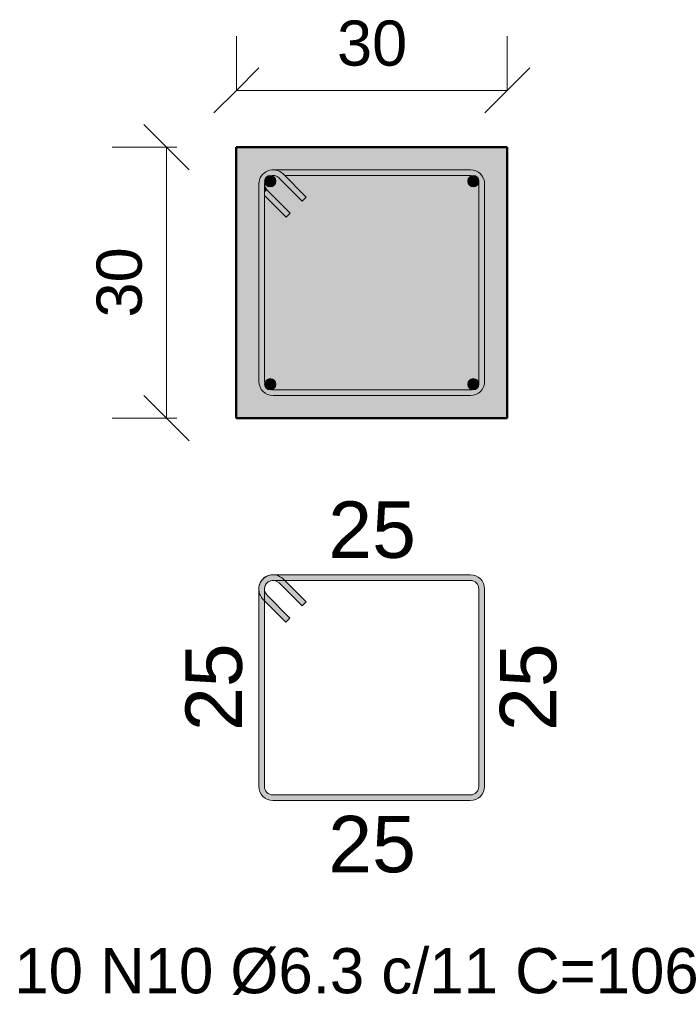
# Model space of a CAD drawing. Header units: centimetres. Extents: x -286 to 6967, y -466 to 803.
# Tile 57 of 73: x 5792 to 5865, y -95 to 14. Entities that reach past the tile are written whole.
import ezdxf

# ---------------------------------------------------------------- set-up
doc = ezdxf.new("R2010")
doc.units = ezdxf.units.CM
for name, color, linetype, lineweight in [('A-ANNO-DIMS', 7, 'Continuous', 9), ('A-ANNO-DIMS-25', 7, 'Continuous', 9), ('S-BEAM', 7, 'Continuous', 18), ('S-RBAR', 7, 'Continuous', 18), ('S-RBAR-IDEN', 7, 'Continuous', 9), ('S-RBAR-SYMB', 7, 'Continuous', 9)]:
    doc.layers.add(name, color=color, linetype=linetype, lineweight=lineweight)
doc.styles.add('Arial_3', font='arial.ttf', dxfattribs={"height": 6.25})
doc.styles.add('Arial_4', font='arial.ttf', dxfattribs={"height": 5})
doc.dimstyles.new('0-Dss_Azul-2_0mm__Det__', dxfattribs={"dimscale": 30.48, "dimtxt": 5.101297, "dimasz": 0.164042, "dimexe": 0.19685, "dimexo": 0.131234, "dimgap": 0.04101, "dimtad": 1, "dimrnd": 0.01, "dimdsep": 46, "dimtxsty": 'Arial_4', "dimblk1": 'OBLIQUE', "dimblk2": 'OBLIQUE', "dimsah": 1, "dimcen": 0.09, "dimazin": 0, "dimtfac": 1, "dimtdec": 4, "dimtix": 1, "dimtmove": 0, "dimatfit": 3, "dimfxl": 1, "dimtvp": 1, "dimtolj": 1, "dimtzin": 0, "dimarcsym": 2})

# ---------------------------------------------------------------- blocks, each defined once
blk = doc.blocks.new('DIMBLOCK39-VB3 - SEÇÃO')
at = {"layer": 'A-ANNO-DIMS-25', "color": 5, "lineweight": 35, "true_color": 0x0000ff}
for p, q in [((5808.5, 0), (5806, 2.5)), ((5808.5, 0), (5811, -2.5)), ((5808.5, -30), (5806, -27.5)), ((5808.5, -30), (5811, -32.5))]:
    blk.add_line(p, q, dxfattribs=at)
at = {"layer": 'A-ANNO-DIMS-25', "color": 5, "true_color": 0x0000ff}
for p, q in [((5808.5, 0), (5802.5, 0)), ((5808.5, -30), (5808.5, 0)), ((5808.5, 0), (5809.64, 0)), ((5808.5, -30), (5802.5, -30)), ((5808.5, -30), (5809.64, -30))]:
    blk.add_line(p, q, dxfattribs=at)
at = {"layer": 'A-ANNO-DIMS-25', "color": 0, "insert": (5800.76, -18.85), "char_height": 5, "width": 9.2294, "attachment_point": 1, "rotation": 90, "line_spacing_factor": 0.941778, "style": 'Arial_4'}
blk.add_mtext('30', dxfattribs=at)
blk = doc.blocks.new('_Oblique')
at = {"color": 0, "linetype": 'ByBlock', "lineweight": -2}
blk.add_line((-0.5, -0.5), (0.5, 0.5), dxfattribs=at)
blk = doc.blocks.new('DIMBLOCK40-VB3 - SEÇÃO')
at = {"layer": 'A-ANNO-DIMS-25', "color": 5, "true_color": 0x0000ff}
for p, q in [((5816.24, 6.29), (5816.24, 12.29)), ((5846.24, 6.29), (5846.24, 12.29)), ((5816.24, 6.29), (5816.24, 7.56)), ((5846.24, 6.29), (5846.24, 7.56)), ((5816.24, 6.29), (5846.24, 6.29))]:
    blk.add_line(p, q, dxfattribs=at)
at = {"layer": 'A-ANNO-DIMS-25', "color": 5, "lineweight": 35, "true_color": 0x0000ff}
for p, q in [((5816.24, 6.29), (5818.74, 8.79)), ((5846.24, 6.29), (5848.74, 8.79)), ((5816.24, 6.29), (5813.74, 3.79)), ((5846.24, 6.29), (5843.74, 3.79))]:
    blk.add_line(p, q, dxfattribs=at)
at = {"layer": 'A-ANNO-DIMS-25', "color": 0, "insert": (5827.39, 14.03), "char_height": 5, "width": 9.2294, "attachment_point": 1, "line_spacing_factor": 0.941778, "style": 'Arial_4'}
blk.add_mtext('30', dxfattribs=at)

msp = doc.modelspace()

# ---------------------------------------------------------------- hatches: boundary and pattern name
at = {"layer": 'S-BEAM', "true_color": 0xf0f0f0}
h = msp.add_hatch(color=7, dxfattribs=at)
h.paths.add_polyline_path([(5820.312, -30), (5846.237, -30), (5846.237, 0), (5816.237, 0), (5816.237, -30), (5820.067, -30)])
h.paths.add_polyline_path([(5842.162, -27.5), (5820.312, -27.5), (5819.904, -27.446), (5819.524, -27.289), (5819.198, -27.039), (5818.948, -26.713), (5818.79, -26.333), (5818.737, -25.925), (5818.737, -4.075), (5818.817, -3.603), (5818.971, -3.257), (5819.198, -2.961), (5819.524, -2.711), (5819.904, -2.554), (5820.312, -2.5), (5842.162, -2.5), (5842.634, -2.581), (5842.949, -2.711), (5843.275, -2.961), (5843.526, -3.288), (5843.683, -3.667), (5843.737, -4.075), (5843.737, -25.925), (5843.683, -26.333), (5843.526, -26.713), (5843.275, -27.039), (5842.949, -27.289), (5842.569, -27.446), (5842.406, -27.468)])
h.paths.add_polyline_path([(5820.312, -26.87), (5842.162, -26.87), (5842.406, -26.838), (5842.675, -26.713), (5842.83, -26.593), (5843.007, -26.333), (5843.075, -26.17), (5843.107, -25.925), (5843.107, -4.075), (5843.075, -3.83), (5842.949, -3.562), (5842.83, -3.407), (5842.569, -3.23), (5842.406, -3.162), (5842.162, -3.13), (5821.594, -3.13), (5823.975, -5.511), (5823.53, -5.957), (5820.98, -3.407), (5820.719, -3.23), (5820.556, -3.162), (5820.312, -3.13), (5820.067, -3.162), (5819.799, -3.288), (5819.644, -3.407), (5819.466, -3.667), (5819.399, -3.83), (5819.367, -4.075), (5819.399, -4.32), (5819.524, -4.588), (5819.763, -4.863), (5822.193, -7.293), (5821.748, -7.739), (5819.367, -5.357), (5819.367, -25.925), (5819.399, -26.17), (5819.524, -26.438), (5819.644, -26.593), (5819.904, -26.77), (5820.067, -26.838)])
at = {"layer": 'S-RBAR', "true_color": 0x00ff00}
for points in [[(5818.737, -4.075), (5819.367, -4.075), (5819.399, -3.83), (5819.524, -3.562), (5819.644, -3.407), (5819.904, -3.23), (5820.067, -3.162), (5820.312, -3.13), (5820.556, -3.162), (5820.784, -3.257), (5820.98, -3.407), (5821.425, -2.961), (5821.099, -2.711), (5820.719, -2.554), (5820.312, -2.5), (5819.904, -2.554), (5819.493, -2.735), (5819.198, -2.961), (5818.948, -3.288), (5818.79, -3.667)], [(5823.975, -3.13), (5842.162, -3.13), (5842.162, -2.5), (5820.312, -2.5), (5820.784, -2.581), (5821.099, -2.711), (5821.425, -2.961), (5821.594, -3.13)], [(5823.53, -5.957), (5823.975, -5.511), (5821.425, -2.961), (5820.98, -3.407)], [(5843.107, -4.075), (5843.737, -4.075), (5843.656, -3.603), (5843.526, -3.288), (5843.275, -2.961), (5842.949, -2.711), (5842.569, -2.554), (5842.162, -2.5), (5842.162, -3.13), (5842.406, -3.162), (5842.634, -3.257), (5842.83, -3.407), (5842.98, -3.603), (5843.075, -3.83)], [(5818.737, -25.925), (5819.367, -25.925), (5819.367, -4.075), (5818.737, -4.075), (5818.737, -16.158)], [(5819.367, -5.02), (5819.644, -4.743), (5819.466, -4.483), (5819.399, -4.32), (5819.367, -4.075), (5819.367, -4.863)], [(5843.737, -25.925), (5843.737, -4.075), (5843.107, -4.075), (5843.107, -25.925)], [(5821.748, -7.739), (5822.193, -7.293), (5819.644, -4.743), (5819.367, -5.02), (5819.367, -5.357), (5820.98, -6.971)], [(5820.312, -27.5), (5820.312, -26.87), (5820.067, -26.838), (5819.799, -26.713), (5819.644, -26.593), (5819.493, -26.398), (5819.399, -26.17), (5819.367, -25.925), (5818.737, -25.925), (5818.817, -26.398), (5818.948, -26.713), (5819.198, -27.039), (5819.524, -27.289), (5819.904, -27.446), (5820.067, -27.468)], [(5842.162, -27.5), (5842.634, -27.419), (5842.949, -27.289), (5843.275, -27.039), (5843.526, -26.713), (5843.683, -26.333), (5843.737, -25.925), (5843.107, -25.925), (5843.075, -26.17), (5842.949, -26.438), (5842.83, -26.593), (5842.634, -26.743), (5842.406, -26.838), (5842.162, -26.87), (5842.162, -27.289)], [(5842.162, -27.5), (5842.162, -26.87), (5820.312, -26.87), (5820.312, -27.5)]]:
    msp.add_hatch(color=3, dxfattribs=at).paths.add_polyline_path(points)
at = {"layer": 'S-RBAR', "true_color": 0x400040}
h = msp.add_hatch(color=208, dxfattribs=at)
edge = h.paths.add_edge_path()
edge.add_arc((5819.992, -3.755), 0.625, 0, 360)
for points in [[(5819.679, -4.296), (5820.304, -4.296), (5820.617, -3.755), (5820.304, -3.214), (5819.679, -3.214), (5819.367, -3.755)], [(5842.169, -4.296), (5842.794, -4.296), (5843.107, -3.755), (5842.794, -3.214), (5842.169, -3.214), (5841.857, -3.755)], [(5819.679, -26.786), (5820.304, -26.786), (5820.617, -26.245), (5820.304, -25.704), (5819.679, -25.704), (5819.367, -26.245)], [(5842.169, -26.786), (5842.794, -26.786), (5843.107, -26.245), (5842.794, -25.704), (5842.169, -25.704), (5841.857, -26.245)]]:
    msp.add_hatch(color=208, dxfattribs=at).paths.add_polyline_path(points)
h = msp.add_hatch(color=208, dxfattribs=at)
edge = h.paths.add_edge_path()
edge.add_arc((5842.482, -3.755), 0.625, 0, 360)
h = msp.add_hatch(color=208, dxfattribs=at)
edge = h.paths.add_edge_path()
edge.add_arc((5819.992, -26.245), 0.625, 0, 360)
h = msp.add_hatch(color=208, dxfattribs=at)
edge = h.paths.add_edge_path()
edge.add_arc((5842.482, -26.245), 0.625, 0, 360)
at = {"layer": 'S-RBAR-SYMB', "lineweight": 5, "true_color": 0x7f7f7f}
h = msp.add_hatch(color=8, dxfattribs=at)
edge = h.paths.add_edge_path()
edge.add_line((5820.964, -48.235), (5821.409, -47.79))
edge.add_arc((5820.296, -48.904), 1.575, 45, 180)
edge.add_line((5818.721, -48.904), (5819.351, -48.904))
edge.add_arc((5820.296, -48.904), 0.945, 45, 180, ccw=False)
h = msp.add_hatch(color=8, dxfattribs=at)
edge = h.paths.add_edge_path()
edge.add_line((5820.296, -47.959), (5820.296, -47.329))
edge.add_arc((5820.296, -48.904), 1.575, 90, 225)
edge.add_line((5819.182, -50.017), (5819.627, -49.572))
edge.add_arc((5820.296, -48.904), 0.945, 90, 225, ccw=False)
for points in [[(5842.146, -47.329), (5842.146, -47.959), (5820.296, -47.959), (5820.296, -47.329)], [(5823.959, -50.34), (5823.514, -50.785), (5820.964, -48.235), (5821.409, -47.79)], [(5818.721, -48.904), (5819.351, -48.904), (5819.351, -70.754), (5818.721, -70.754)], [(5843.721, -70.754), (5843.091, -70.754), (5843.091, -48.904), (5843.721, -48.904)], [(5819.182, -50.017), (5819.627, -49.572), (5822.177, -52.122), (5821.732, -52.567)], [(5820.296, -72.329), (5820.296, -71.699), (5842.146, -71.699), (5842.146, -72.329)]]:
    msp.add_hatch(color=8, dxfattribs=at).paths.add_polyline_path(points)
h = msp.add_hatch(color=8, dxfattribs=at)
edge = h.paths.add_edge_path()
edge.add_line((5843.091, -48.904), (5843.721, -48.904))
edge.add_arc((5842.146, -48.904), 1.575, 360, 450)
edge.add_line((5842.146, -47.329), (5842.146, -47.959))
edge.add_arc((5842.146, -48.904), 0.945, 0, 90, ccw=False)
h = msp.add_hatch(color=8, dxfattribs=at)
edge = h.paths.add_edge_path()
edge.add_line((5819.351, -70.754), (5818.721, -70.754))
edge.add_arc((5820.296, -70.754), 1.575, 180, 270)
edge.add_line((5820.296, -72.329), (5820.296, -71.699))
edge.add_arc((5820.296, -70.754), 0.945, 180, 270, ccw=False)
h = msp.add_hatch(color=8, dxfattribs=at)
edge = h.paths.add_edge_path()
edge.add_line((5842.146, -71.699), (5842.146, -72.329))
edge.add_arc((5842.146, -70.754), 1.575, 270, 360)
edge.add_line((5843.721, -70.754), (5843.091, -70.754))
edge.add_arc((5842.146, -70.754), 0.945, -90, 0, ccw=False)

# ---------------------------------------------------------------- linework, layer by layer
at = {"layer": 'S-BEAM', "lineweight": 50}
for p, q in [((5846.237, 0), (5816.237, 0)), ((5816.237, 0), (5816.237, -30)), ((5846.237, -30), (5846.237, 0)), ((5816.237, -30), (5846.237, -30))]:
    msp.add_line(p, q, dxfattribs=at)
at = {"layer": 'S-RBAR', "color": 208, "true_color": 0x400040}
for p, q in [((5819.679, -3.214), (5819.367, -3.755)), ((5820.304, -3.214), (5819.679, -3.214)), ((5820.617, -3.755), (5820.304, -3.214)), ((5842.169, -3.214), (5841.857, -3.755)), ((5842.794, -3.214), (5842.169, -3.214)), ((5843.107, -3.755), (5842.794, -3.214)), ((5819.367, -3.755), (5819.679, -4.296)), ((5819.679, -4.296), (5820.304, -4.296)), ((5820.304, -4.296), (5820.617, -3.755)), ((5841.857, -3.755), (5842.169, -4.296)), ((5842.169, -4.296), (5842.794, -4.296)), ((5842.794, -4.296), (5843.107, -3.755)), ((5819.679, -25.704), (5819.367, -26.245)), ((5820.304, -25.704), (5819.679, -25.704)), ((5820.617, -26.245), (5820.304, -25.704)), ((5842.169, -25.704), (5841.857, -26.245)), ((5842.794, -25.704), (5842.169, -25.704)), ((5843.107, -26.245), (5842.794, -25.704)), ((5819.367, -26.245), (5819.679, -26.786)), ((5819.679, -26.786), (5820.304, -26.786)), ((5820.304, -26.786), (5820.617, -26.245)), ((5841.857, -26.245), (5842.169, -26.786)), ((5842.169, -26.786), (5842.794, -26.786)), ((5842.794, -26.786), (5843.107, -26.245))]:
    msp.add_line(p, q, dxfattribs=at)
at = {"layer": 'S-RBAR', "color": 3, "true_color": 0x00ff00}
for p, q in [((5842.162, -2.5), (5820.312, -2.5)), ((5823.975, -5.511), (5821.425, -2.961)), ((5842.162, -3.13), (5821.594, -3.13)), ((5818.737, -4.075), (5818.737, -25.925)), ((5819.367, -4.075), (5819.367, -25.925)), ((5823.53, -5.957), (5820.98, -3.407)), ((5843.107, -25.925), (5843.107, -4.075)), ((5843.737, -25.925), (5843.737, -4.075)), ((5819.367, -5.357), (5821.748, -7.739)), ((5819.644, -4.743), (5822.193, -7.293)), ((5823.975, -5.511), (5823.53, -5.957)), ((5821.748, -7.739), (5822.193, -7.293)), ((5820.312, -26.87), (5842.162, -26.87)), ((5820.312, -27.5), (5842.162, -27.5))]:
    msp.add_line(p, q, dxfattribs=at)
at = {"layer": 'S-RBAR', "color": 208, "true_color": 0x400040}
for centre in [(5819.992, -3.755), (5842.482, -3.755), (5819.992, -26.245), (5842.482, -26.245)]:
    msp.add_circle(centre, 0.625, dxfattribs=at)
at = {"layer": 'S-RBAR', "color": 3, "true_color": 0x00ff00}
for centre, radius, start, end in [((5820.312, -4.075), 1.575, 45, 180), ((5820.312, -4.075), 0.945, 45, 180), ((5842.162, -4.075), 1.575, 0, 90), ((5842.162, -4.075), 0.945, 0, 90), ((5820.312, -4.075), 0.945, 180, 225), ((5820.312, -25.925), 1.575, 180, 270), ((5820.312, -25.925), 0.945, 180, 270), ((5842.162, -25.925), 0.945, 270, 0), ((5842.162, -25.925), 1.575, 270, 0)]:
    msp.add_arc(centre, radius, start, end, dxfattribs=at)
at = {"layer": 'S-RBAR-SYMB'}
for p, q in [((5842.146, -47.329), (5820.296, -47.329)), ((5842.146, -47.959), (5820.296, -47.959)), ((5823.959, -50.34), (5821.409, -47.79)), ((5818.721, -48.904), (5818.721, -70.754)), ((5819.351, -48.904), (5819.351, -70.754)), ((5823.514, -50.785), (5820.964, -48.235)), ((5843.091, -70.754), (5843.091, -48.904)), ((5843.721, -70.754), (5843.721, -48.904)), ((5819.182, -50.017), (5821.732, -52.567)), ((5819.627, -49.572), (5822.177, -52.122)), ((5823.959, -50.34), (5823.514, -50.785)), ((5821.732, -52.567), (5822.177, -52.122)), ((5820.296, -71.699), (5842.146, -71.699)), ((5820.296, -72.329), (5842.146, -72.329))]:
    msp.add_line(p, q, dxfattribs=at)
for centre, radius, start, end in [((5820.296, -48.904), 1.575, 45, 180), ((5820.296, -48.904), 1.575, 90, 225), ((5820.296, -48.904), 0.945, 45, 180), ((5820.296, -48.904), 0.945, 90, 225), ((5842.146, -48.904), 1.575, 360, 90), ((5842.146, -48.904), 0.945, 360, 90), ((5820.296, -70.754), 1.575, 180, 270), ((5820.296, -70.754), 0.945, 180, 270), ((5842.146, -70.754), 0.945, 270, 0), ((5842.146, -70.754), 1.575, 270, 360)]:
    msp.add_arc(centre, radius, start, end, dxfattribs=at)

# ---------------------------------------------------------------- texts
at = {"layer": 'S-RBAR-IDEN', "insert": (5791.648, -88.668), "char_height": 5, "width": 95.80166, "attachment_point": 1, "style": 'Arial_4'}
msp.add_mtext('10 N10 Ø6.3 c/11 C=106', dxfattribs=at)
at = {"layer": 'S-RBAR-SYMB', "color": 1, "true_color": 0xff0000, "char_height": 6.25, "width": 11.53678, "attachment_point": 1, "line_spacing_factor": 0.941778, "style": 'Arial_3'}
for insert in [(5826.414, -39.215), (5826.414, -74.025)]:
    msp.add_mtext('25', dxfattribs=dict(at, insert=insert))
at = {"layer": 'S-RBAR-SYMB', "color": 1, "true_color": 0xff0000, "char_height": 6.25, "width": 11.53678, "attachment_point": 1, "rotation": 90, "line_spacing_factor": 0.941778, "style": 'Arial_3'}
for insert in [(5810.607, -64.636), (5845.417, -64.636)]:
    msp.add_mtext('25', dxfattribs=dict(at, insert=insert))

# ---------------------------------------------------------------- dimensions: what is measured, and where the dimension line sits
at = {"layer": 'A-ANNO-DIMS', "color": 5, "true_color": 0x0000ff}
dim = msp.add_linear_dim(base=(5846.237, 6.29), p1=(5816.237, 0), p2=(5846.237, 0), dimstyle='0-Dss_Azul-2_0mm__Det__', override={"dimpost": '<>', "dimfxl": 30}, dxfattribs=at)
dim.commit()
dim.dimension.update_dxf_attribs({"geometry": 'DIMBLOCK40-VB3 - SEÇÃO', "text_midpoint": (5831.237, 10.094)})
dim = msp.add_linear_dim(base=(5808.501, 0), p1=(5816.237, -30), p2=(5816.237, 0), angle=90, dimstyle='0-Dss_Azul-2_0mm__Det__', override={"dimpost": '<>', "dimfxl": 30}, dxfattribs=at)
dim.commit()
dim.dimension.update_dxf_attribs({"geometry": 'DIMBLOCK39-VB3 - SEÇÃO', "text_midpoint": (5804.697, -15)})

doc.saveas('drawing.dxf')
